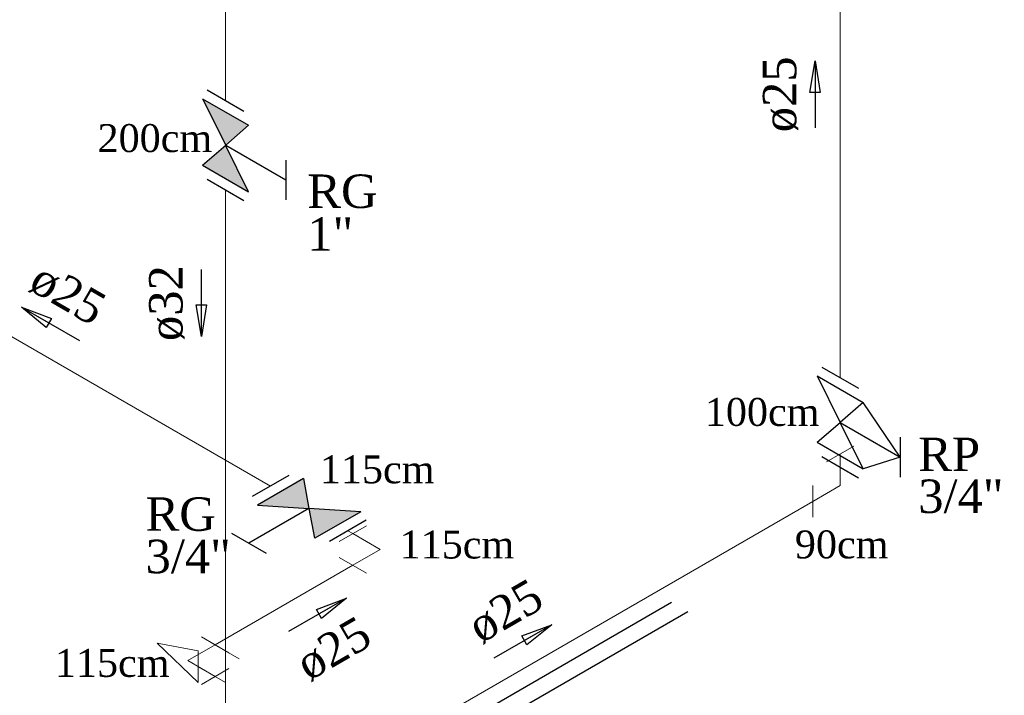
# Model space of a CAD drawing. Header units: millimetres. Extents: x 335 to 91625, y -1 to 84.
# Tile 23 of 38: x 438.96 to 445.2, y 14.4 to 18.67. Entities that reach past the tile are written whole.
import ezdxf

# ---------------------------------------------------------------- set-up
doc = ezdxf.new("R2010")
doc.units = ezdxf.units.MM
doc.header["$MEASUREMENT"] = 0
for name, color, linetype, lineweight in [('AF-Conexões detalhe', 7, 'Continuous', 20), ('AF-Sentido tubo', 7, 'Continuous', 20), ('AF-Textos conexão', 7, 'Continuous', 20), ('AF-Textos tubo', 7, 'Continuous', 20), ('AF-Tubos detalhe', 5, 'Continuous', 20), ('Simbolos', 1, 'Continuous', 30), ('Simbolos_int', 1, 'Continuous', 30)]:
    doc.layers.add(name, color=color, linetype=linetype, lineweight=lineweight)
doc.styles.add('TimesNewRoman', font='times.ttf')
doc.dimstyles.get("Standard").update_dxf_attribs({"dimtxt": 0.18, "dimasz": 0.18, "dimexe": 0.18, "dimexo": 0.0625, "dimgap": 0.09, "dimtad": 0, "dimtih": 1, "dimtoh": 1, "dimdec": 4, "dimzin": 0, "dimdsep": 46, "dimtxsty": 'Standard', "dimcen": 0.09, "dimadec": 0, "dimazin": 0, "dimtfac": 1, "dimtdec": 4, "dimtofl": 0, "dimtmove": 0, "dimatfit": 3, "dimfxl": 0, "dimtolj": 1, "dimtzin": 0, "dimarcsym": 0})

msp = doc.modelspace()

# ---------------------------------------------------------------- hatches: boundary and pattern name
at = {"layer": 'Simbolos', "linetype": 'Continuous'}
for points in [[(440.2689, 17.88), (440.1225, 18.1745), (440.4135, 18.0065)], [(440.1225, 17.7545), (440.4135, 17.5865), (440.2689, 17.88)], [(440.7954, 15.582), (440.7599, 15.7715), (440.469, 15.6035)], [(441.1237, 15.5615), (440.8327, 15.3935), (440.7954, 15.582)]]:
    msp.add_hatch(color=256, dxfattribs=at).paths.add_polyline_path(points)

# ---------------------------------------------------------------- linework, layer by layer
at = {"color": 7}
for p, q in [((438.9923, 12.6215), (443.0913, 14.9885)), ((439.2003, 12.6245), (443.1933, 14.9305))]:
    msp.add_line(p, q, dxfattribs=at)
at = {"layer": 'AF-Conexões detalhe', "linetype": 'Continuous'}
for p, q in [((444.0712, 15.8765), (444.2444, 15.9765)), ((444.1578, 15.7265), (444.1578, 15.9265)), ((443.9846, 15.7265), (443.9846, 15.5265)), ((444.1578, 15.7265), (443.9846, 15.6265)), ((440.9864, 15.3725), (441.1596, 15.4725)), ((441.2464, 15.3226), (441.0733, 15.4226)), ((441.1599, 15.1726), (440.9866, 15.2726)), ((441.2464, 15.3226), (441.0733, 15.2226)), ((440.0948, 14.6805), (439.835, 14.7305)), ((440.0948, 14.4805), (439.835, 14.7305)), ((440.0282, 14.619), (440.2013, 14.719)), ((440.1147, 14.769), (440.2879, 14.669)), ((440.3546, 14.6305), (440.1814, 14.7305)), ((440.0948, 14.6805), (440.0948, 14.4805)), ((440.268, 14.4805), (440.268, 14.6805)), ((440.0282, 14.619), (440.2014, 14.519)), ((440.268, 14.4805), (440.0948, 14.5805)), ((440.1147, 14.469), (440.2879, 14.569)), ((440.268, 14.4805), (440.268, 14.2805))]:
    msp.add_line(p, q, dxfattribs=at)
at = {"layer": 'AF-Tubos detalhe'}
for p, q in [((440.268, 25.6805), (440.268, 18.1635)), ((444.1578, 16.4095), (444.1578, 19.9265)), ((440.268, 17.5975), (440.268, 14.6805)), ((440.5512, 15.724), (437.9263, 17.2393)), ((444.1578, 15.9265), (444.1578, 15.8435)), ((440.4412, 13.5805), (443.9846, 15.6265)), ((441.0732, 15.4226), (441.0414, 15.441)), ((440.2013, 14.719), (441.0732, 15.2226)), ((440.0948, 14.5805), (440.2014, 14.519))]:
    msp.add_line(p, q, dxfattribs=at)
at = {"layer": 'Simbolos'}
for p, q in [((440.1511, 18.231), (440.3841, 18.0965)), ((440.1225, 18.1745), (440.4135, 18.0065)), ((440.1225, 18.1745), (440.2689, 17.88)), ((440.4135, 18.0065), (440.2689, 17.88)), ((440.1225, 17.7545), (440.2689, 17.88)), ((440.4135, 17.5865), (440.268, 17.8805)), ((440.2689, 17.88), (440.6491, 17.6605)), ((440.6491, 17.7865), (440.6491, 17.5345)), ((440.1225, 17.7545), (440.4135, 17.5865)), ((440.1511, 17.665), (440.3841, 17.5305)), ((444.0123, 16.4205), (444.1578, 16.1265)), ((444.0123, 16.4205), (444.3033, 16.2525)), ((444.3033, 16.2525), (444.1578, 16.1265)), ((444.538, 15.907), (444.3033, 16.2525)), ((444.0123, 16.0005), (444.1578, 16.1265)), ((444.3033, 15.8325), (444.1569, 16.127)), ((444.1578, 16.1265), (444.538, 15.907)), ((444.538, 16.033), (444.538, 15.781)), ((444.0123, 16.0005), (444.3033, 15.8325)), ((444.538, 15.907), (444.3033, 15.8325)), ((440.6681, 15.7915), (440.4352, 15.657)), ((440.7599, 15.7715), (440.469, 15.6035)), ((440.7599, 15.7715), (440.7954, 15.582)), ((440.7954, 15.582), (440.4153, 15.3625)), ((440.469, 15.6035), (440.7954, 15.582)), ((441.1237, 15.5615), (440.7954, 15.582)), ((440.8327, 15.3935), (440.7963, 15.5825)), ((441.1237, 15.5615), (440.8327, 15.3935)), ((441.1583, 15.5085), (440.9253, 15.374)), ((440.3061, 15.4255), (440.5244, 15.2995))]:
    msp.add_line(p, q, dxfattribs=at)
at = {"layer": 'Simbolos_int'}
for p, q in [((444.0409, 16.477), (444.2739, 16.3425)), ((444.0409, 15.911), (444.2739, 15.7765))]:
    msp.add_line(p, q, dxfattribs=at)

# ---------------------------------------------------------------- texts
at = {"char_height": 0.1765, "attachment_point": 7, "line_spacing_factor": 0.798, "style": 'TimesNewRoman'}
for s, insert, width in [('200cm', (439.4573, 17.8348), 1.059), ('100cm', (443.3013, 16.1018), 1.059), ('115cm', (440.8643, 15.7388), 1.059), ('115cm', (441.3693, 15.2628), 1.059), ('90cm', (443.8713, 15.2638), 0.8472), ('115cm', (439.1873, 14.5138), 1.059)]:
    msp.add_mtext(s, dxfattribs=dict(at, insert=insert, width=width))
at = {"layer": 'AF-Textos conexão', "char_height": 0.2118, "attachment_point": 7, "line_spacing_factor": 0.798, "style": 'TimesNewRoman'}
for s, insert, width in [('RG', (440.7853, 17.4804), 0.50832), ('1"', (440.7853, 17.2134), 0.50832), ('RP', (444.6523, 15.8184), 0.50832), ('3/4"', (444.6523, 15.5504), 1.01664), ('RG', (439.7613, 15.4374), 0.50832), ('3/4"', (439.7613, 15.1694), 1.01664)]:
    msp.add_mtext(s, dxfattribs=dict(at, insert=insert, width=width))
at = {"layer": 'AF-Textos tubo', "char_height": 0.2118, "width": 0.76248, "attachment_point": 8, "line_spacing_factor": 0.798, "style": 'TimesNewRoman'}
for s, insert, rotation in [('ø25', (443.8934, 18.2025), 90.00021), ('ø25', (439.2122, 16.841), 330.00566), ('ø32', (440.0084, 16.8815), 90.00021), ('ø25', (442.0963, 14.832), 30.00007), ('ø25', (441.0083, 14.595), 30.0058)]:
    msp.add_mtext(s, dxfattribs=dict(at, insert=insert, rotation=rotation))

# ---------------------------------------------------------------- leaders
at = {"layer": 'AF-Sentido tubo'}
for points in [[(443.9995, 18.4147), (443.9995, 17.9911)], [(440.1146, 16.6701), (440.1146, 17.0937)], [(438.9757, 16.8557), (439.3426, 16.6439)], [(441.0326, 15.0149), (440.6657, 14.8031)], [(442.3323, 14.8466), (441.9655, 14.6348)]]:
    msp.add_leader(points, dimstyle='Standard', override={"dimasz": 0.2, "dimldrblk": 'CLOSED'}, dxfattribs=at)

doc.saveas('drawing.dxf')
